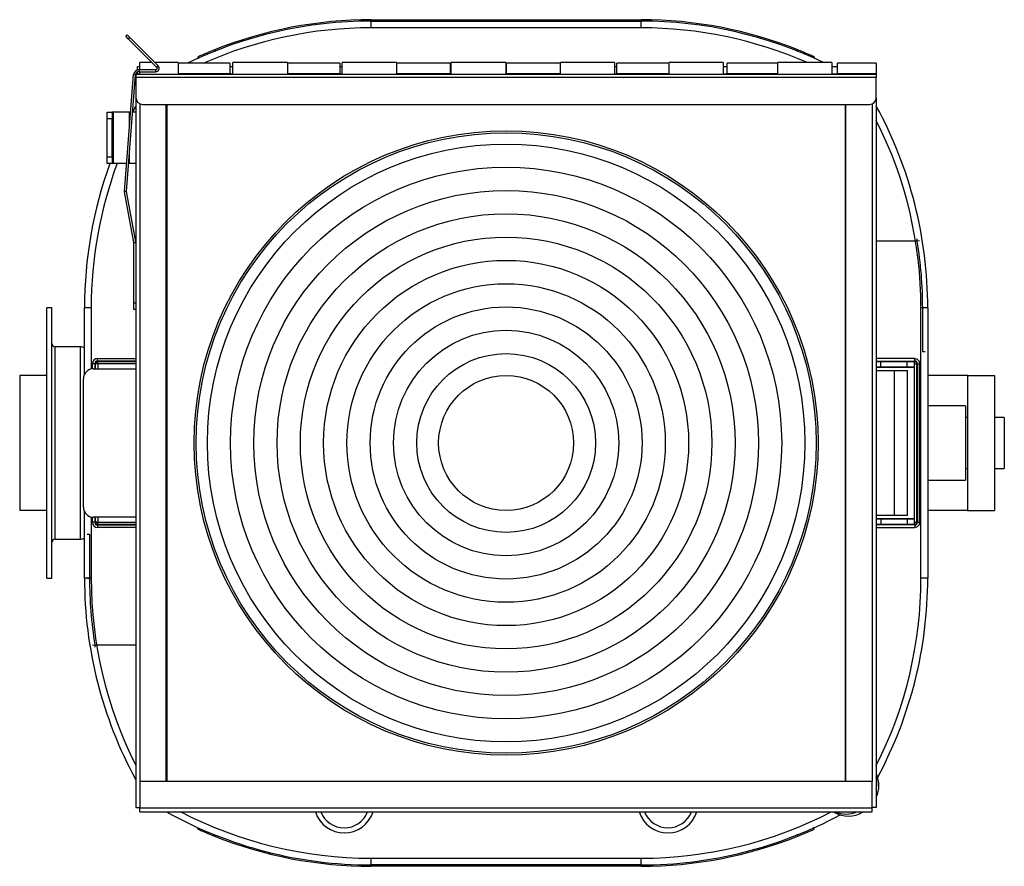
# Model space of a CAD drawing. Header units: millimetres. Extents: x 80 to 380, y 45 to 241.
# Tile 2 of 11: x 80 to 139, y 191 to 241. Entities that reach past the tile are written whole.
import ezdxf

# ---------------------------------------------------------------- set-up
doc = ezdxf.new("R2010")
doc.units = ezdxf.units.MM

msp = doc.modelspace()

# ---------------------------------------------------------------- linework, layer by layer
at = {"color": 7, "linetype": 'Continuous', "lineweight": 25}
for p, q in [((100.991, 241.144), (116.991, 241.144)), ((100.991, 241.144), (100.991, 241.064)), ((116.991, 241.064), (116.991, 241.144)), ((100.991, 240.664), (100.991, 241.064)), ((100.991, 241.064), (116.991, 241.064)), ((116.991, 240.664), (100.991, 240.664)), ((116.991, 240.664), (116.991, 241.064)), ((86.439, 240.159), (86.524, 240.244)), ((86.58, 240.018), (86.439, 240.159)), ((86.524, 240.244), (86.665, 240.102)), ((86.665, 240.102), (86.58, 240.018)), ((88.277, 238.32), (86.58, 240.018)), ((88.362, 238.405), (86.665, 240.102)), ((90.718, 238.94), (90.761, 238.845)), ((91.692, 239.354), (91.733, 239.253)), ((126.289, 239.354), (126.247, 239.25)), ((127.263, 238.94), (127.231, 238.869)), ((87.281, 238.344), (87.141, 238.344)), ((87.141, 238.172), (87.141, 238.344)), ((87.994, 238.604), (87.281, 238.604)), ((87.281, 238.184), (87.281, 238.604)), ((89.541, 238.604), (88.163, 238.604)), ((88.277, 238.32), (88.362, 238.405)), ((89.541, 238.604), (89.541, 237.927)), ((92.601, 238.564), (89.541, 238.564)), ((92.601, 238.564), (92.601, 237.934)), ((92.781, 238.344), (92.601, 238.344)), ((96.021, 238.604), (92.781, 238.604)), ((92.781, 237.924), (92.781, 238.604)), ((96.021, 238.604), (96.021, 237.924)), ((99.141, 238.564), (96.021, 238.564)), ((99.141, 238.564), (99.141, 237.934)), ((99.261, 238.344), (99.141, 238.344)), ((102.501, 238.604), (99.261, 238.604)), ((99.261, 237.924), (99.261, 238.604)), ((102.501, 238.604), (102.501, 237.924)), ((105.681, 238.564), (102.501, 238.564)), ((105.681, 238.564), (105.681, 237.934)), ((105.741, 238.344), (105.681, 238.344)), ((108.981, 238.604), (105.741, 238.604)), ((105.741, 237.924), (105.741, 238.604)), ((108.981, 238.604), (108.981, 237.924)), ((109.021, 238.344), (108.981, 238.344)), ((112.221, 238.564), (109.021, 238.564)), ((109.021, 237.934), (109.021, 238.564)), ((115.421, 238.604), (112.221, 238.604)), ((112.221, 237.924), (112.221, 238.604)), ((115.421, 238.604), (115.421, 237.924)), ((115.561, 238.344), (115.421, 238.344)), ((118.661, 238.564), (115.561, 238.564)), ((115.561, 237.934), (115.561, 238.564)), ((121.861, 238.604), (118.661, 238.604)), ((118.661, 237.924), (118.661, 238.604)), ((121.861, 238.604), (121.861, 237.924)), ((122.101, 238.344), (121.861, 238.344)), ((125.101, 238.564), (122.101, 238.564)), ((122.101, 237.934), (122.101, 238.564)), ((128.301, 238.604), (125.101, 238.604)), ((125.101, 237.924), (125.101, 238.604)), ((128.301, 238.604), (128.301, 237.924)), ((128.641, 238.344), (128.301, 238.344)), ((130.941, 238.564), (128.641, 238.564)), ((128.641, 237.934), (128.641, 238.564)), ((130.941, 238.564), (130.941, 237.934)), ((86.364, 230.973), (86.906, 237.889)), ((86.484, 230.964), (87.026, 237.88)), ((87.026, 237.88), (86.906, 237.889)), ((87.041, 237.924), (130.941, 237.924)), ((87.041, 237.924), (87.041, 237.724)), ((130.941, 237.724), (87.041, 237.724)), ((87.041, 237.724), (87.041, 236.524)), ((87.141, 237.944), (87.141, 238.045)), ((87.141, 237.944), (87.281, 237.944)), ((87.225, 238.184), (87.225, 238.064)), ((87.225, 238.184), (88.221, 238.184)), ((87.225, 238.064), (88.221, 238.064)), ((87.281, 237.924), (87.281, 238.064)), ((88.221, 238.064), (88.221, 238.184)), ((92.601, 237.934), (89.541, 237.934)), ((92.601, 237.944), (92.781, 237.944)), ((92.601, 237.924), (92.601, 237.934)), ((99.141, 237.934), (96.021, 237.934)), ((99.141, 237.944), (99.261, 237.944)), ((99.141, 237.924), (99.141, 237.934)), ((105.681, 237.934), (102.501, 237.934)), ((105.681, 237.944), (105.741, 237.944)), ((105.681, 237.924), (105.681, 237.934)), ((108.981, 237.944), (109.021, 237.944)), ((112.221, 237.934), (109.021, 237.934)), ((109.021, 237.934), (109.021, 237.924)), ((115.421, 237.944), (115.561, 237.944)), ((118.661, 237.934), (115.561, 237.934)), ((115.561, 237.934), (115.561, 237.924)), ((121.861, 237.944), (122.101, 237.944)), ((125.101, 237.934), (122.101, 237.934)), ((122.101, 237.934), (122.101, 237.924)), ((128.301, 237.944), (128.641, 237.944)), ((130.941, 237.934), (128.641, 237.934)), ((128.641, 237.934), (128.641, 237.924)), ((130.941, 237.924), (130.941, 237.934)), ((130.941, 237.924), (130.941, 237.724)), ((130.941, 236.524), (130.941, 237.724)), ((87.041, 236.524), (87.041, 194.464)), ((130.941, 236.524), (130.941, 194.464)), ((86.854, 235.681), (87.041, 236.03)), ((87.281, 236.157), (87.281, 196.004)), ((87.441, 236.124), (130.541, 236.124)), ((88.841, 196.004), (88.841, 236.124)), ((88.881, 236.124), (88.881, 196.004)), ((129.101, 236.124), (129.101, 196.004)), ((129.141, 196.004), (129.141, 236.124)), ((130.701, 236.157), (130.701, 196.004)), ((85.341, 235.664), (85.641, 235.664)), ((85.341, 235.264), (85.341, 235.664)), ((85.641, 235.664), (85.641, 235.264)), ((85.721, 235.664), (85.641, 235.664)), ((85.721, 232.616), (85.721, 235.664)), ((86.661, 235.664), (85.721, 235.664)), ((86.732, 235.664), (86.661, 235.664)), ((86.661, 234.754), (86.661, 235.664)), ((87.041, 235.664), (86.852, 235.664)), ((85.641, 235.264), (85.341, 235.264)), ((85.341, 233.016), (85.341, 235.264)), ((85.641, 233.016), (85.641, 235.264)), ((85.341, 233.016), (85.641, 233.016)), ((85.341, 232.616), (85.341, 233.016)), ((85.641, 233.016), (85.641, 232.616)), ((86.661, 232.616), (86.661, 233.219)), ((85.641, 232.616), (85.341, 232.616)), ((85.721, 232.616), (85.641, 232.616)), ((86.493, 232.616), (85.721, 232.616)), ((86.661, 232.616), (86.613, 232.616)), ((87.041, 232.616), (86.661, 232.616)), ((86.484, 230.964), (86.364, 230.973)), ((86.484, 230.964), (86.366, 230.942)), ((86.921, 227.953), (86.366, 230.942)), ((87.039, 227.975), (86.484, 230.964)), ((86.921, 227.953), (87.039, 227.975)), ((86.921, 227.953), (87.041, 227.953)), ((86.921, 224.364), (86.921, 227.953)), ((133.371, 228.024), (130.941, 228.024)), ((133.371, 228.024), (133.371, 228.163)), ((133.509, 228.046), (133.371, 228.024)), ((86.921, 224.364), (87.041, 224.364)), ((86.921, 223.964), (86.921, 224.364)), ((82.051, 224.064), (81.751, 224.064)), ((81.751, 208.064), (81.751, 224.064)), ((82.051, 208.064), (82.051, 224.064)), ((84.391, 224.064), (83.991, 224.064)), ((83.991, 220.125), (83.991, 224.064)), ((84.391, 224.064), (84.391, 220.447)), ((87.041, 223.964), (86.921, 223.964)), ((133.991, 224.064), (133.591, 224.064)), ((133.591, 208.064), (133.591, 224.064)), ((133.691, 221.464), (133.691, 224.064)), ((133.831, 224.064), (133.691, 224.064)), ((133.991, 224.064), (133.991, 208.064)), ((81.751, 222.931), (81.738, 222.931)), ((81.751, 222.927), (81.738, 222.927)), ((81.738, 222.703), (81.751, 222.703)), ((81.751, 222.654), (81.738, 222.654)), ((81.751, 222.65), (81.738, 222.65)), ((81.751, 222.403), (81.738, 222.403)), ((81.738, 222.36), (81.751, 222.36)), ((81.738, 222.359), (81.751, 222.359)), ((81.738, 222.098), (81.751, 222.098)), ((83.751, 221.764), (82.251, 221.764)), ((82.251, 210.364), (82.251, 221.764)), ((83.751, 210.364), (83.751, 221.764)), ((133.831, 221.464), (133.691, 221.464)), ((84.622, 220.761), (84.47, 220.761)), ((84.47, 220.461), (84.47, 220.761)), ((84.632, 220.749), (84.622, 220.761)), ((84.622, 220.761), (84.622, 220.464)), ((84.784, 220.749), (84.632, 220.749)), ((84.632, 220.464), (84.632, 220.749)), ((84.685, 220.847), (84.712, 220.869)), ((84.765, 220.92), (84.765, 221.067)), ((84.765, 221.067), (87.041, 221.067)), ((84.765, 220.92), (84.784, 220.896)), ((87.041, 220.92), (84.765, 220.92)), ((84.784, 220.749), (84.784, 220.896)), ((84.784, 220.896), (87.041, 220.896)), ((84.784, 220.749), (84.784, 220.464)), ((87.041, 220.749), (84.784, 220.749)), ((133.216, 221.067), (130.941, 221.067)), ((130.941, 220.92), (133.216, 220.92)), ((133.197, 220.896), (130.941, 220.896)), ((131.204, 220.864), (130.941, 220.864)), ((131.204, 220.564), (131.204, 220.864)), ((132.777, 220.864), (131.204, 220.864)), ((132.777, 220.564), (132.777, 220.864)), ((133.192, 220.864), (132.777, 220.864)), ((133.192, 220.864), (133.192, 220.58)), ((133.216, 220.92), (133.197, 220.896)), ((133.197, 220.834), (133.197, 220.896)), ((133.197, 220.749), (133.349, 220.749)), ((133.216, 220.92), (133.216, 221.067)), ((133.296, 220.847), (133.269, 220.869)), ((133.349, 220.749), (133.359, 220.761)), ((133.349, 211.379), (133.349, 220.749)), ((133.359, 220.761), (133.359, 211.367)), ((133.359, 220.761), (133.511, 220.761)), ((133.511, 211.367), (133.511, 220.761)), ((81.751, 220.284), (81.738, 220.284)), ((81.751, 220.112), (81.738, 220.112)), ((84.531, 220.464), (87.041, 220.464)), ((131.204, 220.564), (130.941, 220.564)), ((130.941, 220.548), (133.211, 220.548)), ((130.941, 220.364), (131.991, 220.364)), ((132.777, 220.564), (131.204, 220.564)), ((131.991, 220.364), (131.991, 211.764)), ((131.991, 220.364), (132.791, 220.364)), ((133.189, 220.564), (132.777, 220.564)), ((132.791, 211.764), (132.791, 220.364)), ((133.189, 220.564), (133.192, 220.58)), ((133.189, 220.564), (133.211, 220.564)), ((133.211, 220.564), (133.211, 220.548)), ((133.211, 211.58), (133.211, 220.548)), ((81.751, 220.064), (80.151, 220.064)), ((80.151, 220.064), (80.151, 212.064)), ((81.738, 219.818), (81.751, 219.818)), ((81.751, 219.793), (81.738, 219.793)), ((83.931, 212.264), (83.931, 219.864)), ((136.351, 220.064), (133.991, 220.064)), ((136.351, 220.064), (136.351, 212.064)), ((136.351, 220.064), (137.951, 220.064)), ((137.951, 220.064), (137.951, 212.064)), ((81.738, 219.354), (81.751, 219.354)), ((136.231, 218.264), (133.991, 218.264)), ((136.231, 218.264), (136.231, 213.864)), ((136.351, 217.574), (136.231, 217.574)), ((138.531, 217.574), (137.951, 217.574)), ((138.531, 217.574), (138.531, 214.554)), ((81.751, 215.955), (81.738, 215.955)), ((81.738, 215.61), (81.751, 215.61)), ((136.231, 214.554), (136.351, 214.554)), ((137.951, 214.554), (138.531, 214.554)), ((133.991, 213.864), (136.231, 213.864)), ((81.751, 212.766), (81.738, 212.766)), ((81.751, 212.064), (80.151, 212.064)), ((81.738, 212.472), (81.751, 212.472)), ((81.751, 212.303), (81.738, 212.303)), ((81.738, 212.016), (81.751, 212.016)), ((83.991, 208.064), (83.991, 212.002)), ((136.351, 212.064), (133.991, 212.064)), ((136.351, 212.064), (137.951, 212.064)), ((81.738, 211.844), (81.751, 211.844)), ((84.391, 211.68), (84.391, 208.064)), ((84.47, 211.367), (84.47, 211.667)), ((84.622, 211.367), (84.47, 211.367)), ((87.041, 211.664), (84.531, 211.664)), ((84.622, 211.664), (84.622, 211.367)), ((84.622, 211.367), (84.632, 211.379)), ((84.632, 211.379), (84.632, 211.664)), ((84.784, 211.379), (84.632, 211.379)), ((84.784, 211.664), (84.784, 211.379)), ((84.784, 211.232), (84.784, 211.379)), ((84.784, 211.379), (87.041, 211.379)), ((131.991, 211.764), (130.941, 211.764)), ((133.211, 211.58), (130.941, 211.58)), ((130.941, 211.564), (131.204, 211.564)), ((131.204, 211.564), (131.204, 211.264)), ((131.204, 211.564), (132.777, 211.564)), ((132.791, 211.764), (131.991, 211.764)), ((132.777, 211.564), (132.777, 211.264)), ((132.777, 211.564), (133.189, 211.564)), ((133.192, 211.548), (133.189, 211.564)), ((133.211, 211.564), (133.189, 211.564)), ((133.192, 211.548), (133.192, 211.264)), ((133.197, 211.379), (133.349, 211.379)), ((133.211, 211.58), (133.211, 211.564)), ((133.359, 211.367), (133.349, 211.379)), ((133.359, 211.367), (133.511, 211.367)), ((84.712, 211.259), (84.685, 211.28)), ((84.784, 211.232), (84.765, 211.208)), ((84.765, 211.208), (84.765, 211.061)), ((84.765, 211.208), (87.041, 211.208)), ((87.041, 211.061), (84.765, 211.061)), ((87.041, 211.232), (84.784, 211.232)), ((130.941, 211.264), (131.204, 211.264)), ((130.941, 211.232), (133.197, 211.232)), ((133.216, 211.208), (130.941, 211.208)), ((130.941, 211.061), (133.216, 211.061)), ((131.204, 211.264), (132.777, 211.264)), ((132.777, 211.264), (133.192, 211.264)), ((133.197, 211.232), (133.197, 211.294)), ((133.197, 211.232), (133.216, 211.208)), ((133.216, 211.208), (133.216, 211.061)), ((133.269, 211.259), (133.296, 211.28)), ((82.251, 210.364), (83.751, 210.364)), ((84.151, 210.664), (84.291, 210.664)), ((84.291, 210.664), (84.291, 208.064)), ((81.751, 210.03), (81.738, 210.03)), ((81.751, 209.769), (81.738, 209.769)), ((81.751, 209.768), (81.738, 209.768)), ((81.738, 209.725), (81.751, 209.725)), ((81.738, 209.478), (81.751, 209.478)), ((81.738, 209.474), (81.751, 209.474)), ((81.751, 209.425), (81.738, 209.425)), ((81.738, 209.201), (81.751, 209.201)), ((81.738, 209.197), (81.751, 209.197)), ((81.751, 208.064), (82.051, 208.064)), ((84.391, 208.064), (83.991, 208.064)), ((84.151, 208.064), (84.291, 208.064)), ((133.991, 208.064), (133.591, 208.064)), ((84.472, 204.081), (84.61, 204.104)), ((84.61, 204.104), (84.61, 203.965)), ((84.61, 204.104), (87.041, 204.104)), ((87.281, 196.004), (87.281, 194.444)), ((130.701, 196.004), (87.281, 196.004)), ((130.701, 194.444), (130.701, 196.004)), ((87.041, 194.464), (87.281, 194.464)), ((87.281, 194.444), (130.701, 194.444)), ((87.281, 194.204), (87.281, 194.444)), ((130.941, 194.464), (130.701, 194.464)), ((130.701, 194.204), (130.701, 194.444)), ((87.281, 194.204), (130.701, 194.204)), ((90.718, 193.188), (90.75, 193.259)), ((127.263, 193.188), (127.22, 193.283)), ((91.692, 192.774), (91.734, 192.877)), ((126.289, 192.774), (126.249, 192.874)), ((100.991, 191.064), (100.991, 191.464)), ((100.991, 191.464), (116.991, 191.464)), ((116.991, 191.064), (100.991, 191.064)), ((100.991, 191.064), (100.991, 190.984)), ((116.991, 190.984), (100.991, 190.984)), ((116.991, 191.064), (116.991, 191.464)), ((116.991, 190.984), (116.991, 191.064))]:
    msp.add_line(p, q, dxfattribs=at)
for radius in [18.5, 18.38, 17.714, 16.34, 14.96, 13.58, 12.2, 10.82, 9.44, 8.06, 6.68, 5.3, 4]:
    msp.add_circle((108.991, 216.064), radius, dxfattribs=at)
for centre, radius, start, end in [((100.991, 216.104), 25.04, 90, 111.79761), ((116.991, 216.104), 25.04, 68.20239, 90), ((100.991, 216.064), 25, 90, 115.84193), ((100.991, 216.064), 24.6, 90, 113.84618), ((116.991, 216.064), 25, 64.36918, 90), ((116.991, 216.064), 24.6, 66.38533, 90), ((88.221, 238.264), 0.2, 270, 45), ((88.221, 238.264), 0.08, 270, 45), ((87.225, 237.864), 0.32, 90, 175.51546), ((87.225, 237.864), 0.2, 90, 175.51546), ((87.441, 236.524), 0.4, 180, 270), ((130.541, 236.524), 0.4, 270, 0), ((108.991, 224.064), 25, 0, 28.59796), ((108.991, 224.064), 24.6, 0, 26.83929), ((108.991, 224.064), 25, 159.99635, 180), ((108.991, 224.064), 24.6, 159.65683, 180), ((86.484, 230.964), 0.12, 175.51546, 190.51546), ((86.921, 227.953), 0.12, 0, 10.51546), ((108.991, 224.064), 24.7, 0, 9.2257), ((82.251, 221.964), 0.2, 180, 270), ((83.751, 221.364), 0.4, 53.1301, 90), ((84.802, 220.721), 0.172, 132.66177, 170.62098), ((84.81, 220.718), 0.179, 98.22628, 122.86859), ((133.172, 220.718), 0.179, 57.13141, 81.77372), ((133.18, 220.721), 0.172, 9.37902, 47.33823), ((84.531, 219.864), 0.6, 90, 180), ((84.531, 212.264), 0.6, 180, 270), ((84.802, 211.407), 0.172, 189.37902, 227.33823), ((133.18, 211.407), 0.172, 312.66177, 350.62098), ((84.81, 211.409), 0.179, 237.13141, 261.77372), ((133.172, 211.409), 0.179, 278.22628, 302.86859), ((82.251, 210.164), 0.2, 90, 180), ((83.751, 210.764), 0.4, 270, 306.8699), ((108.991, 208.064), 25, 180, 208.59796), ((108.991, 208.064), 24.7, 180, 189.2257), ((108.991, 208.064), 24.6, 180, 206.83929), ((108.991, 208.064), 24.6, 333.16071, 0), ((108.991, 208.064), 25, 331.8189, 0), ((129.434, 195.778), 1.662, 335.08276, 24.04955), ((129.323, 195.909), 1.654, 348.09127, 11.90873), ((100.991, 216.064), 25, 240.97405, 270), ((100.991, 216.064), 24.6, 242.70008, 270), ((99.391, 194.764), 1.8, 198.1262, 341.8738), ((99.391, 194.764), 1.5, 201.92134, 338.07866), ((118.591, 194.764), 1.8, 198.1262, 341.8738), ((116.991, 216.064), 24.6, 270, 297.29992), ((116.991, 216.064), 25, 270, 298.1811), ((118.591, 194.764), 1.5, 201.92134, 338.07866), ((129.286, 195.599), 1.642, 238.66056, 301.87017), ((129.155, 195.727), 1.649, 247.45084, 292.54916), ((100.991, 216.024), 25.04, 248.20239, 270), ((116.991, 216.024), 25.04, 270, 291.79761)]:
    msp.add_arc(centre, radius, start, end, dxfattribs=at)
for centre, major_axis, ratio, start_param, end_param in [((84.815, 220.71), (-0.232, 0.297), 0.860689, 5.691638, 7.117382), ((84.815, 220.71), (-0.146, 0.187), 0.683513, 5.691638, 7.117382), ((133.167, 220.71), (0.146, 0.187), 0.683513, 5.448989, 6.874733), ((84.815, 211.418), (-0.232, -0.297), 0.860689, 5.448989, 6.874733), ((84.815, 211.418), (0.146, 0.187), 0.683513, 2.307396, 3.73314), ((133.167, 211.418), (-0.146, 0.187), 0.683513, 2.550045, 3.975789)]:
    msp.add_ellipse(centre, major_axis=major_axis, ratio=ratio, start_param=start_param, end_param=end_param, dxfattribs=at)
for points, knots in [([(91.692, 239.354), (91.567, 239.303), (91.316, 239.201), (91.048, 239.086), (90.885, 239.014), (90.76, 238.959), (90.735, 238.948), (90.718, 238.94)], [0, 0, 0, 0, 0.250914, 0.501718, 0.624347, 0.745081, 1, 1, 1, 1]), ([(127.263, 238.94), (127.249, 238.946), (127.227, 238.956), (127.099, 239.013), (126.939, 239.083), (126.668, 239.2), (126.419, 239.301), (126.289, 239.354)], [0, 0, 0, 0, 0.248352, 0.372426, 0.499441, 0.739221, 1, 1, 1, 1]), ([(133.216, 221.067), (133.256, 221.063), (133.315, 221.057), (133.384, 221.019), (133.429, 220.981), (133.465, 220.935), (133.502, 220.863), (133.507, 220.802), (133.511, 220.761)], [0, 0, 0, 0, 0.249639, 0.371903, 0.493978, 0.616715, 0.741797, 1, 1, 1, 1]), ([(133.511, 211.367), (133.507, 211.325), (133.502, 211.265), (133.465, 211.193), (133.429, 211.146), (133.384, 211.109), (133.315, 211.071), (133.256, 211.065), (133.216, 211.061)], [0, 0, 0, 0, 0.258203, 0.383055, 0.506021, 0.627862, 0.750361, 1, 1, 1, 1]), ([(90.718, 193.188), (90.733, 193.181), (90.754, 193.172), (90.882, 193.115), (91.043, 193.045), (91.313, 192.928), (91.562, 192.827), (91.692, 192.774)], [0, 0, 0, 0, 0.248352, 0.372426, 0.499441, 0.739221, 1, 1, 1, 1]), ([(126.289, 192.774), (126.414, 192.825), (126.665, 192.927), (126.933, 193.042), (127.096, 193.113), (127.221, 193.169), (127.246, 193.18), (127.263, 193.188)], [0, 0, 0, 0, 0.250914, 0.501718, 0.624347, 0.745081, 1, 1, 1, 1])]:
    msp.add_open_spline(points, degree=3, knots=knots, dxfattribs=at)
for points in [[(133.211, 220.564), (133.209, 220.603), (133.206, 220.682), (133.201, 220.781), (133.196, 220.85), (133.193, 220.859), (133.192, 220.864)], [(133.211, 220.564), (133.209, 220.566), (133.206, 220.57), (133.201, 220.575), (133.196, 220.579), (133.193, 220.58), (133.192, 220.58)], [(133.192, 211.264), (133.193, 211.268), (133.196, 211.277), (133.201, 211.347), (133.206, 211.446), (133.209, 211.525), (133.211, 211.564)], [(133.192, 211.548), (133.193, 211.548), (133.196, 211.549), (133.201, 211.552), (133.206, 211.558), (133.209, 211.562), (133.211, 211.564)]]:
    msp.add_open_spline(points, degree=3, dxfattribs=at)

doc.saveas('drawing.dxf')
